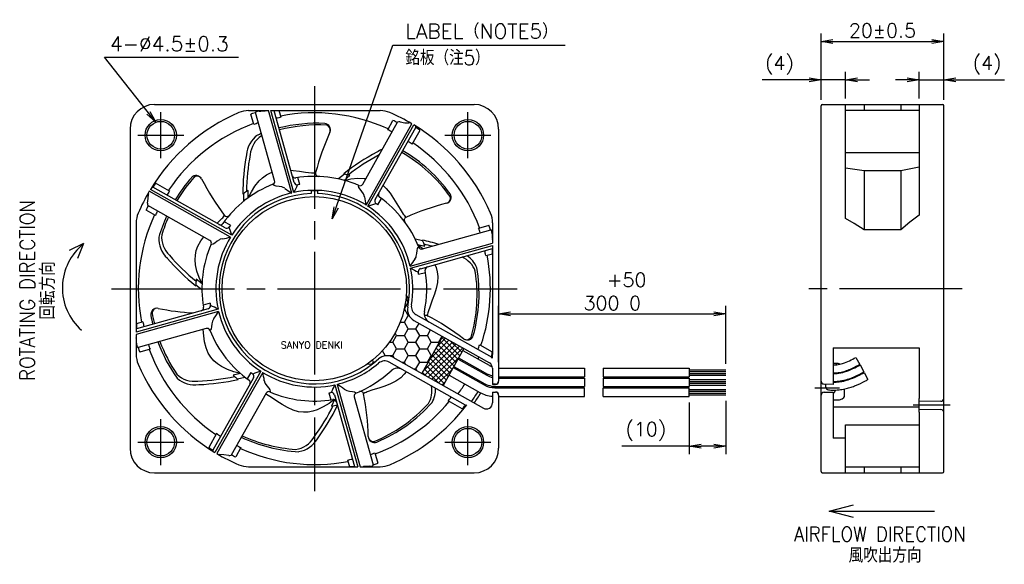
# Model space of a CAD drawing. Extents: x 179 to 469, y 175 to 263.
# Tile 1 of 2: x 179 to 340, y 175 to 263. Entities that reach past the tile are written whole.
import ezdxf
from ezdxf.enums import TextEntityAlignment as Align

# ---------------------------------------------------------------- set-up
doc = ezdxf.new("R2010")
doc.units = 0
doc.header["$MEASUREMENT"] = 0
doc.header["$PDSIZE"] = -0.5
doc.linetypes.add('CENTER', pattern=[27, 20, -2, 3, -2])
doc.linetypes.add('MS', pattern=[0])
doc.layers.get('0').update_dxf_attribs({"linetype": 'CONTINUOUS'})
doc.layers.get('DEFPOINTS').update_dxf_attribs({"linetype": 'CONTINUOUS'})
for name, color, linetype in [('1DIM', 8, 'CONTINUOUS'), ('1MISC', 8, 'CONTINUOUS'), ('1TEXT', 8, 'CONTINUOUS'), ('CENTER_L', 4, 'CENTER'), ('HATCH', 4, 'CONTINUOUS'), ('PV_PRIMARY', 2, 'MS'), ('SOLID_H', 3, 'CONTINUOUS'), ('SOLID_L', 4, 'CONTINUOUS'), ('SOLID_M', 2, 'CONTINUOUS')]:
    doc.layers.add(name, color=color, linetype=linetype)
doc.styles.get("Standard").update_dxf_attribs({"font": 'ROMANS.shx', "bigfont": 'BIGFONT.shx'})
doc.dimstyles.new('ARROW_ARROW', dxfattribs={"dimscale": 0, "dimtxt": 3.5, "dimasz": 3, "dimexe": 2, "dimexo": 1.5, "dimgap": 1, "dimtad": 1, "dimdec": 1, "dimdsep": 46, "dimtxsty": 'STANDARD', "dimblk1": 'OPEN', "dimblk2": 'OPEN', "dimsah": 1, "dimcen": 0, "dimclrd": 256, "dimclre": 256, "dimclrt": 256, "dimadec": 0, "dimazin": 0, "dimtfac": 1, "dimtdec": 1, "dimtmove": 0, "dimatfit": 3, "dimldrblk": 'OPEN', "dimfxl": 1, "dimtolj": 1, "dimarcsym": 0})

# ---------------------------------------------------------------- blocks, each defined once
blk = doc.blocks.new('_OPEN')
at = {"color": 0, "linetype": 'ByBlock'}
for p, q in [((-1, 0.167), (0, 0)), ((0, 0), (-1, -0.167)), ((0, 0), (-1, 0))]:
    blk.add_line(p, q, dxfattribs=at)
blk = doc.blocks.new('*D2')
at = {"layer": '1DIM', "lineweight": -2, "transparency": 16777216}
for p, q in [((307.91, 253.43), (300.26, 253.43)), ((309.86, 250.2), (309.86, 254.73)), ((313.86, 253.43), (309.86, 253.43)), ((313.86, 250.4), (313.86, 254.73)), ((315.81, 253.43), (317.76, 253.43))]:
    blk.add_line(p, q, dxfattribs=at)
at = {"layer": 'DEFPOINTS', "color": 0, "transparency": 16777216}
for p in [(309.86, 253.43), (309.86, 249.23), (313.86, 249.43)]:
    blk.add_point(p, dxfattribs=at)
at = {"layer": '1DIM', "lineweight": -2, "transparency": 16777216, "xscale": 1.95, "yscale": 1.95, "zscale": 1.95}
blk.add_blockref('_OPEN', (309.86, 253.43), dxfattribs=at)
at = {"layer": '1DIM', "lineweight": -2, "transparency": 16777216, "xscale": 1.95, "yscale": 1.95, "zscale": 1.95, "rotation": 180}
blk.add_blockref('_OPEN', (313.86, 253.43), dxfattribs=at)
at = {"layer": '1DIM', "transparency": 16777216, "insert": (303.08, 255.81), "char_height": 2.275, "attachment_point": 5}
blk.add_mtext('(4)', dxfattribs=at)
blk = doc.blocks.new('*D3')
at = {"layer": '1DIM', "lineweight": -2, "transparency": 16777216}
for p, q in [((323.91, 253.43), (321.96, 253.43)), ((325.86, 250.4), (325.86, 254.73)), ((325.86, 253.43), (329.86, 253.43)), ((329.86, 250.2), (329.86, 254.73)), ((331.81, 253.43), (339.7, 253.43))]:
    blk.add_line(p, q, dxfattribs=at)
at = {"layer": 'DEFPOINTS', "color": 0, "transparency": 16777216}
for p in [(329.86, 253.43), (325.86, 249.43), (329.86, 249.23)]:
    blk.add_point(p, dxfattribs=at)
at = {"layer": '1DIM', "lineweight": -2, "transparency": 16777216, "xscale": 1.95, "yscale": 1.95, "zscale": 1.95}
blk.add_blockref('_OPEN', (325.86, 253.43), dxfattribs=at)
at = {"layer": '1DIM', "lineweight": -2, "transparency": 16777216, "xscale": 1.95, "yscale": 1.95, "zscale": 1.95, "rotation": 180}
blk.add_blockref('_OPEN', (329.86, 253.43), dxfattribs=at)
at = {"layer": '1DIM', "transparency": 16777216, "insert": (336.88, 255.81), "char_height": 2.275, "attachment_point": 5}
blk.add_mtext('(4)', dxfattribs=at)
blk = doc.blocks.new('*D4')
at = {"layer": '1DIM', "lineweight": -2, "transparency": 16777216}
for p, q in [((309.86, 250.2), (309.86, 260.97)), ((311.81, 259.67), (327.91, 259.67)), ((329.86, 250.2), (329.86, 260.97))]:
    blk.add_line(p, q, dxfattribs=at)
at = {"layer": 'DEFPOINTS', "color": 0, "transparency": 16777216}
for p in [(329.86, 259.67), (309.86, 249.23), (329.86, 249.23)]:
    blk.add_point(p, dxfattribs=at)
at = {"layer": '1DIM', "lineweight": -2, "transparency": 16777216, "xscale": 1.95, "yscale": 1.95, "zscale": 1.95, "rotation": 180}
blk.add_blockref('_OPEN', (309.86, 259.67), dxfattribs=at)
at = {"layer": '1DIM', "lineweight": -2, "transparency": 16777216, "xscale": 1.95, "yscale": 1.95, "zscale": 1.95}
blk.add_blockref('_OPEN', (329.86, 259.67), dxfattribs=at)
at = {"layer": '1DIM', "transparency": 16777216, "insert": (319.86, 261.46), "char_height": 2.275, "attachment_point": 5}
blk.add_mtext('20±0.5', dxfattribs=at)
blk = doc.blocks.new('*D5')
at = {"layer": '1DIM', "lineweight": -2, "transparency": 16777216}
for p, q in [((288.39, 200.91), (288.39, 192.48)), ((294.39, 201.16), (294.39, 192.48)), ((288.39, 193.78), (277.44, 193.78)), ((292.44, 193.78), (290.34, 193.78))]:
    blk.add_line(p, q, dxfattribs=at)
at = {"layer": 'DEFPOINTS', "color": 0, "transparency": 16777216}
for p in [(294.39, 202.13), (288.39, 201.88), (288.39, 193.78)]:
    blk.add_point(p, dxfattribs=at)
at = {"layer": '1DIM', "lineweight": -2, "transparency": 16777216, "xscale": 1.95, "yscale": 1.95, "zscale": 1.95, "rotation": 180}
blk.add_blockref('_OPEN', (288.39, 193.78), dxfattribs=at)
at = {"layer": '1DIM', "lineweight": -2, "transparency": 16777216, "xscale": 1.95, "yscale": 1.95, "zscale": 1.95}
blk.add_blockref('_OPEN', (294.39, 193.78), dxfattribs=at)
at = {"layer": '1DIM', "transparency": 16777216, "insert": (281.34, 196.16), "char_height": 2.275, "attachment_point": 5}
blk.add_mtext('(10)', dxfattribs=at)
blk = doc.blocks.new('*D6')
at = {"layer": '1DIM', "lineweight": -2, "transparency": 16777216}
for p, q in [((257.39, 207.47), (257.39, 216.61)), ((294.39, 207.21), (294.39, 216.61)), ((259.34, 215.31), (292.44, 215.31))]:
    blk.add_line(p, q, dxfattribs=at)
at = {"layer": 'DEFPOINTS', "color": 0, "transparency": 16777216}
for p in [(294.39, 215.31), (257.39, 206.49), (294.39, 206.23)]:
    blk.add_point(p, dxfattribs=at)
at = {"layer": '1DIM', "lineweight": -2, "transparency": 16777216, "xscale": 1.95, "yscale": 1.95, "zscale": 1.95, "rotation": 180}
blk.add_blockref('_OPEN', (257.39, 215.31), dxfattribs=at)
at = {"layer": '1DIM', "lineweight": -2, "transparency": 16777216, "xscale": 1.95, "yscale": 1.95, "zscale": 1.95}
blk.add_blockref('_OPEN', (294.39, 215.31), dxfattribs=at)
at = {"layer": '1DIM', "transparency": 16777216, "insert": (275.89, 218.99), "char_height": 2.275, "attachment_point": 5}
blk.add_mtext('   +50\\P300 0', dxfattribs=at)

msp = doc.modelspace()

# ---------------------------------------------------------------- hatches: boundary and pattern name
at = {"layer": 'HATCH'}
h = msp.add_hatch(dxfattribs=at)
h.set_pattern_fill('HONEY', color=256, scale=10, style=0)
h.set_pattern_definition([(0, (943.9131, -183.3337), (1.875, 1.0825318), [1.25, -2.5]), (120, (943.9131, -183.3337), (-1.875, 1.0825318), [1.25, -2.5]), (60, (943.9131, -183.3337), (4e-16, 2.1650635), [-2.5, 1.25])])
h.paths.add_polyline_path([(243.58, 214.27, -0.324392), (242.6, 216.4, 0.012128), (242.72, 217.14, 0.223703), (242.36, 218.37, -0.111048), (240.46, 212.06), (246.56, 208.63), (248.25, 211.63)])
h.paths.add_polyline_path([(240.46, 212.06, -0.111048), (236.05, 207.18, 0.223703), (237.29, 207.5, 0.012128), (237.86, 207.99, -0.324219), (240.19, 208.26), (240.19, 208.26), (244.87, 205.62), (246.56, 208.63)])
h = msp.add_hatch(dxfattribs=at)
h.set_pattern_fill('ANSI37', color=256, scale=5)
h.set_pattern_definition([(45, (732.85494, -180.445), (-0.44194174, 0.44194174), []), (135, (732.85494, -180.445), (-0.44194174, -0.44194174), [])])
h.paths.add_polyline_path([(251.74, 209.67), (248.25, 211.63), (246.56, 208.63), (250.05, 206.66)])
h.paths.add_polyline_path([(250.05, 206.66), (246.56, 208.63), (244.87, 205.62), (248.35, 203.66)])

# ---------------------------------------------------------------- linework, layer by layer
at = {"color": 7, "linetype": 'Continuous', "lineweight": 25, "flags": 128}
for points in [[(220.86, 248.4), (220.84, 248.42), (220.83, 248.43)], [(256.37, 225.96), (256.39, 225.98), (256.39, 225.99)]]:
    msp.add_lwpolyline(points, dxfattribs=at)
at = {"color": 7, "linetype": 'Continuous', "lineweight": 25}
for centre, major_axis, start_param, end_param in [((220.34, 248.4), (0.519, 0), 0.01179, 0.055512), ((256.37, 226.48), (0, 0.519), 3.153383, 3.197105)]:
    msp.add_ellipse(centre, major_axis=major_axis, ratio=0.042131, start_param=start_param, end_param=end_param, dxfattribs=at)
at = {"layer": '1DIM'}
msp.add_line((193.24, 257.12), (215.02, 257.12), dxfattribs=at)
at = {"layer": 'CENTER_L'}
for p, q in [((227.39, 252.43), (227.39, 186.43)), ((202.39, 240.68), (202.39, 248.18)), ((252.39, 240.68), (252.39, 248.18)), ((198.64, 244.43), (206.14, 244.43)), ((248.64, 244.43), (256.14, 244.43)), ((194.39, 219.43), (260.39, 219.43)), ((332.86, 219.43), (306.86, 219.43)), ((312.86, 203.23), (308.86, 203.23)), ((330.86, 200.43), (324.86, 200.43)), ((202.39, 190.68), (202.39, 198.18)), ((252.39, 190.68), (252.39, 198.18)), ((198.64, 194.43), (206.14, 194.43)), ((248.64, 194.43), (256.14, 194.43))]:
    msp.add_line(p, q, dxfattribs=at)
at = {"layer": 'HATCH'}
for p, q in [((248.25, 211.63), (244.87, 205.62)), ((251.74, 209.67), (248.35, 203.66))]:
    msp.add_line(p, q, dxfattribs=at)
at = {"layer": 'PV_PRIMARY'}
for p, q in [((315.54, 208.24), (316.16, 207.09)), ((316.21, 207.01), (316.82, 205.86)), ((257.63, 206.48), (271.39, 206.48)), ((271.39, 206.48), (271.39, 205.08)), ((274.39, 206.48), (274.39, 205.08)), ((274.39, 206.48), (288.39, 206.48)), ((288.39, 206.48), (288.39, 205.08)), ((316.87, 205.77), (317.49, 204.63)), ((257.39, 204.88), (271.39, 204.88)), ((257.63, 205.08), (271.39, 205.08)), ((271.39, 204.88), (271.39, 203.48)), ((274.39, 205.08), (288.39, 205.08)), ((274.39, 204.88), (274.39, 203.48)), ((274.39, 204.88), (288.39, 204.88)), ((288.39, 204.88), (288.39, 203.48)), ((256.79, 203.28), (271.39, 203.28)), ((257.21, 203.48), (271.39, 203.48)), ((271.39, 201.88), (271.39, 203.28)), ((274.39, 203.48), (288.39, 203.48)), ((274.39, 201.88), (274.39, 203.28)), ((274.39, 203.28), (288.39, 203.28)), ((288.39, 201.88), (288.39, 203.28)), ((257.39, 201.88), (271.39, 201.88)), ((274.39, 201.88), (288.39, 201.88))]:
    msp.add_line(p, q, dxfattribs=at)
msp.add_arc((311.24, 203.58), 0.65, 152.1204, 268.348, dxfattribs=at)
for points, knots in [([(311.86, 207.02), (312.05, 207.02), (312.56, 207.03), (313.85, 207.33), (314.84, 207.86), (315.54, 208.24)], [0.541576, 0.541576, 0.541576, 0.541576, 1.112116, 2.093514, 4.469649, 4.469649, 4.469649, 4.469649]), ([(311.86, 205.72), (311.87, 205.72), (311.88, 205.72), (312.06, 205.72), (312.24, 205.72), (312.59, 205.75), (312.75, 205.77), (313.06, 205.82), (313.21, 205.85), (313.65, 205.96), (313.94, 206.05), (314.82, 206.39), (315.37, 206.67), (315.97, 206.99), (316.07, 207.04), (316.16, 207.09)], [0.53831, 0.53831, 0.53831, 0.53831, 0.57138, 0.57138, 1.009672, 1.009672, 1.37678, 1.37678, 1.743888, 1.743888, 2.478104, 2.478104, 4.15196, 4.15196, 4.469638, 4.469638, 4.469638, 4.469638]), ([(311.86, 205.62), (311.87, 205.62), (311.88, 205.62), (312.07, 205.62), (312.27, 205.62), (312.68, 205.66), (312.89, 205.69), (313.3, 205.77), (313.49, 205.82), (314.18, 206.02), (314.64, 206.21), (315.47, 206.61), (315.85, 206.81), (316.21, 207.01)], [0.538084, 0.538084, 0.538084, 0.538084, 0.568781, 0.568781, 1.036696, 1.036696, 1.515516, 1.515516, 1.994335, 1.994335, 3.25002, 3.25002, 4.469638, 4.469638, 4.469638, 4.469638]), ([(311.86, 204.32), (312.02, 204.32), (312.19, 204.32), (312.58, 204.34), (312.8, 204.37), (313.22, 204.43), (313.42, 204.47), (313.81, 204.56), (314, 204.61), (314.57, 204.79), (314.93, 204.93), (315.86, 205.34), (316.37, 205.62), (316.82, 205.86)], [0.53548, 0.53548, 0.53548, 0.53548, 0.903716, 0.903716, 1.299232, 1.299232, 1.694747, 1.694747, 2.090263, 2.090263, 2.938048, 2.938048, 4.469638, 4.469638, 4.469638, 4.469638]), ([(311.86, 204.22), (312.06, 204.22), (312.28, 204.22), (312.71, 204.26), (312.92, 204.28), (313.31, 204.34), (313.51, 204.38), (314.09, 204.53), (314.46, 204.65), (315.15, 204.91), (315.47, 205.06), (316.18, 205.4), (316.54, 205.6), (316.87, 205.77)], [0.535295, 0.535295, 0.535295, 0.535295, 0.987533, 0.987533, 1.357369, 1.357369, 1.727205, 1.727205, 2.538206, 2.538206, 3.349208, 3.349208, 4.469638, 4.469638, 4.469638, 4.469638]), ([(311.22, 202.93), (311.35, 202.92), (311.51, 202.92), (311.86, 202.91), (312.06, 202.91), (312.52, 202.93), (312.78, 202.95), (313.19, 203.01), (313.35, 203.03), (313.65, 203.09), (313.8, 203.12), (314.23, 203.22), (314.5, 203.3), (315.02, 203.47), (315.26, 203.56), (316.06, 203.88), (316.55, 204.13), (317.16, 204.45), (317.33, 204.54), (317.49, 204.63)], [0.023669, 0.023669, 0.023669, 0.023669, 0.41036, 0.41036, 0.805987, 0.805987, 1.201615, 1.201615, 1.44974, 1.44974, 1.697866, 1.697866, 2.194118, 2.194118, 2.69037, 2.69037, 3.92632, 3.92632, 4.469638, 4.469638, 4.469638, 4.469638])]:
    msp.add_open_spline(points, degree=3, knots=knots, dxfattribs=at)
at = {"layer": 'SOLID_H'}
for q in [(187.48, 225.64), (188.82, 224.35)]:
    msp.add_line((189.84, 226.77), q, dxfattribs=at)
msp.add_arc((195.58, 219.57), 9.2, 128.5823, 228.5823, dxfattribs=at)
at = {"layer": 'SOLID_L', "ltscale": 0.78719}
for p, q in [((288.39, 206.23), (294.39, 206.23)), ((288.39, 205.93), (294.39, 205.93)), ((288.39, 205.63), (294.39, 205.63)), ((288.39, 205.33), (294.39, 205.33)), ((288.39, 204.63), (294.39, 204.63)), ((288.39, 204.33), (294.39, 204.33)), ((288.39, 204.03), (294.39, 204.03)), ((288.39, 203.73), (294.39, 203.73)), ((288.39, 203.03), (294.39, 203.03)), ((288.39, 202.73), (294.39, 202.73)), ((288.39, 202.43), (294.39, 202.43)), ((288.39, 202.13), (294.39, 202.13))]:
    msp.add_line(p, q, dxfattribs=at)
at = {"layer": 'SOLID_M'}
for p, q in [((201.39, 249.43), (253.39, 249.43)), ((216.68, 248.43), (219.95, 248.43)), ((223.7, 235.01), (219.95, 248.43)), ((224.06, 235.09), (220.33, 248.43)), ((220.33, 248.43), (238.11, 248.43)), ((309.86, 189.63), (309.86, 249.23)), ((310.06, 249.43), (329.66, 249.43)), ((313.86, 245.43), (313.86, 249.43)), ((325.86, 248.43), (313.86, 248.43)), ((316.86, 249.43), (316.86, 248.43)), ((322.86, 249.43), (322.86, 248.43)), ((325.86, 249.43), (325.86, 245.43)), ((329.86, 189.63), (329.86, 249.23)), ((217.54, 246.17), (217.07, 247.85)), ((217.83, 248.09), (217.3, 247.94)), ((220.92, 237.03), (217.82, 248.13)), ((218.42, 248.35), (218.1, 248.31)), ((224.13, 236.7), (220.86, 248.4)), ((221.69, 248.4), (220.86, 248.4)), ((221.99, 247.34), (221.69, 248.4)), ((239.33, 245.31), (240.19, 246.83)), ((197.39, 245.43), (197.39, 193.43)), ((235.26, 236.45), (240.94, 246.53)), ((235.8, 233.06), (243.26, 246.29)), ((236.11, 232.86), (243.57, 246.1)), ((237.3, 233.95), (243.92, 245.7)), ((242.83, 246.44), (242.78, 246.44)), ((243.31, 242.99), (244.59, 245.27)), ((257.39, 245.43), (257.39, 204.35)), ((313.86, 230.84), (313.86, 245.43)), ((325.86, 245.43), (325.86, 231.4)), ((313.86, 241.6), (325.86, 241.6)), ((313.86, 239.12), (316.86, 238.69)), ((322.86, 238.69), (325.86, 239.26)), ((225.04, 236.4), (224.72, 237.53)), ((232.28, 238.1), (231.32, 237.3)), ((232.24, 237.07), (233.19, 237.84)), ((233.19, 237.84), (232.89, 237.93)), ((316.86, 238.69), (316.86, 229.03)), ((316.86, 238.69), (322.86, 238.69)), ((322.86, 238.69), (322.86, 229.03)), ((213.96, 228.14), (200.71, 235.6)), ((212.87, 229.33), (201.12, 235.95)), ((203.83, 235.34), (201.55, 236.62)), ((220.63, 236.38), (220.63, 236.41)), ((220.68, 236.32), (220.63, 236.38)), ((234.59, 236.11), (234.61, 236.2)), ((234.61, 236.2), (234.62, 236.22)), ((200.37, 234.86), (200.38, 234.82)), ((213.76, 227.83), (200.53, 235.29)), ((215.84, 234.89), (215.86, 233.64)), ((216.61, 235.43), (216.36, 235.26)), ((216.62, 234.22), (216.61, 235.43)), ((226.89, 235.43), (226.89, 234.92)), ((226.89, 235.43), (227.89, 235.43)), ((227.89, 235.43), (227.89, 234.92)), ((237.73, 233.09), (238.31, 234.11)), ((210.37, 227.29), (200.29, 232.97)), ((201.51, 231.37), (199.99, 232.22)), ((198.39, 230.14), (198.39, 212.36)), ((213.73, 229.76), (212.7, 230.34)), ((254.14, 229.28), (255.82, 229.75)), ((256.06, 228.99), (255.9, 229.52)), ((256.39, 230.14), (256.39, 226.87)), ((244.99, 225.9), (256.1, 229)), ((256.32, 228.39), (256.28, 228.72)), ((322.86, 229.03), (316.86, 229.03)), ((210.62, 226.64), (210.6, 226.65)), ((210.7, 226.63), (210.62, 226.64)), ((242.98, 223.12), (256.39, 226.87)), ((243.06, 222.76), (256.39, 226.49)), ((245.04, 227.25), (243.81, 227.5)), ((244.21, 226.64), (245.4, 226.37)), ((244.29, 226.13), (244.35, 226.18)), ((244.35, 226.18), (244.38, 226.19)), ((245.4, 226.37), (245.28, 226.66)), ((256.39, 226.49), (256.39, 208.71)), ((244.67, 222.69), (256.37, 225.96)), ((255.31, 224.83), (256.37, 225.13)), ((256.37, 225.13), (256.37, 225.96)), ((244.36, 221.78), (245.5, 222.09)), ((208.1, 220.03), (209.09, 219.27)), ((208.16, 220.98), (208.13, 220.67)), ((209.11, 220.22), (208.16, 220.98)), ((210.42, 217.07), (209.29, 216.76)), ((211.73, 216.09), (198.39, 212.36)), ((211.81, 215.73), (198.39, 211.98)), ((210.12, 216.16), (198.42, 212.89)), ((243.93, 215.22), (256.26, 208.27)), ((199.48, 214.02), (198.42, 213.72)), ((198.42, 213.72), (198.42, 212.89)), ((243.58, 214.27), (255.88, 207.34)), ((198.39, 211.98), (198.39, 208.71)), ((209.79, 212.95), (198.69, 209.85)), ((210.43, 212.67), (210.41, 212.66)), ((210.5, 212.72), (210.43, 212.67)), ((198.47, 210.46), (198.51, 210.13)), ((254.32, 210.28), (256.36, 209.13)), ((198.72, 209.86), (198.88, 209.33)), ((200.65, 209.57), (198.97, 209.1)), ((251.57, 209.37), (255.86, 206.95)), ((256.26, 208.27), (256.36, 209.13)), ((311.86, 209.82), (325.86, 209.82)), ((311.86, 209.82), (311.86, 204.35)), ((325.86, 209.82), (325.86, 201.55)), ((251.97, 200.47), (239.56, 207.46)), ((240.19, 208.26), (254.9, 199.97)), ((250.1, 206.75), (254.76, 204.13)), ((250.78, 207.97), (255.44, 205.35)), ((250.88, 208.15), (255.18, 205.73)), ((311.86, 207.28), (312.3, 207.28)), ((312.36, 207.04), (312.36, 207.28)), ((218.68, 205.99), (211.22, 192.75)), ((218.99, 205.79), (211.53, 192.56)), ((215.37, 205.63), (214.19, 205.35)), ((214.19, 205.35), (214.41, 205.14)), ((217.06, 205.76), (216.48, 204.74)), ((249.31, 205.36), (254.34, 202.53)), ((250, 206.58), (255.03, 203.75)), ((256.39, 206.46), (256.39, 203.85)), ((312.36, 205.63), (312.36, 205.73)), ((313.71, 205.88), (313.71, 205.99)), ((217.49, 204.9), (210.87, 193.15)), ((214.89, 204.72), (216.1, 205.02)), ((230.73, 203.76), (234.46, 190.43)), ((231.09, 203.84), (234.83, 190.43)), ((256.89, 203.89), (256.39, 203.89)), ((256.39, 203.85), (256.89, 203.85)), ((309.86, 204.39), (309.86, 204.4)), ((311.86, 203.85), (310.34, 203.89)), ((311.86, 204.35), (311.86, 203.85)), ((312.36, 204.23), (312.36, 204.33)), ((313.71, 204.43), (313.71, 204.54)), ((219.53, 202.4), (213.85, 192.32)), ((220.18, 202.65), (220.17, 202.63)), ((220.19, 202.74), (220.18, 202.65)), ((229.75, 202.45), (230.06, 201.32)), ((230.66, 202.15), (233.93, 190.45)), ((234.1, 202.53), (234.15, 202.47)), ((234.15, 202.47), (234.16, 202.44)), ((256.39, 203.42), (256.39, 203.31)), ((256.39, 202.6), (256.39, 200.84)), ((256.39, 202.6), (256.89, 202.6)), ((256.39, 202.56), (256.89, 202.56)), ((257.39, 203.48), (257.39, 203.28)), ((257.39, 202.06), (257.39, 193.43)), ((309.86, 202.05), (309.86, 202.06)), ((310.34, 202.56), (311.86, 202.6)), ((311.86, 202.6), (311.86, 202.1)), ((311.86, 202.1), (311.86, 195.08)), ((313.71, 202.03), (313.71, 203.1)), ((230.65, 201.36), (230.16, 200.32)), ((230.16, 200.32), (230.47, 200.37)), ((231.09, 200.48), (231.11, 200.53)), ((233.87, 201.82), (236.97, 190.72)), ((251.47, 199.84), (249.16, 201.14)), ((251.97, 200.47), (252.03, 200.47)), ((256.37, 201.68), (256.39, 201.68)), ((311.86, 201.33), (312.3, 201.33)), ((325.86, 201.05), (325.86, 201.55)), ((329.36, 201.09), (325.86, 201.05)), ((325.86, 199.3), (325.86, 201.05)), ((329.86, 201.6), (329.86, 201.59)), ((311.86, 200.16), (325.86, 200.16)), ((325.86, 199.8), (329.36, 199.76)), ((325.86, 199.3), (325.86, 193.43)), ((313.86, 197.25), (325.86, 197.25)), ((313.86, 195.08), (313.86, 197.25)), ((211.48, 195.86), (210.2, 193.58)), ((313.86, 195.08), (311.86, 195.08)), ((313.86, 193.43), (313.86, 195.08)), ((211.96, 192.41), (212, 192.41)), ((215.45, 193.54), (214.6, 192.02)), ((237.25, 192.68), (237.72, 191)), ((313.86, 189.43), (313.86, 193.43)), ((325.86, 193.43), (325.86, 189.43)), ((232.8, 191.51), (233.1, 190.45)), ((236.96, 190.76), (237.48, 190.91)), ((201.39, 189.43), (253.39, 189.43)), ((216.68, 190.43), (234.46, 190.43)), ((233.1, 190.45), (233.93, 190.45)), ((234.83, 190.43), (238.11, 190.43)), ((236.36, 190.5), (236.69, 190.54)), ((310.06, 189.43), (329.66, 189.43)), ((313.86, 190.43), (325.86, 190.43)), ((316.86, 190.43), (316.86, 189.43)), ((322.86, 190.43), (322.86, 189.43))]:
    msp.add_line(p, q, dxfattribs=at)
at = {"layer": 'SOLID_M', "flags": 128}
for points in [[(219.43, 248.43), (219.41, 248.41), (219.38, 248.4)], [(218.1, 248.31), (217.92, 248.25), (217.82, 248.18), (217.82, 248.13)], [(241.34, 246.58), (242.11, 246.47), (242.78, 246.44)], [(243.92, 245.76), (243.92, 245.74), (243.92, 245.7)], [(216.62, 234.22), (217.14, 235.23), (217.73, 236.15), (218.4, 236.98), (218.97, 237.51), (219.59, 237.96), (220.27, 238.32), (220.53, 238.42)], [(223.56, 238.72), (223.93, 238.69), (224.95, 238.56), (225.96, 238.42), (226.94, 238.31), (227.14, 238.3), (227.34, 238.29), (227.54, 238.3), (227.6, 238.34), (227.6, 238.34)], [(232.49, 238.04), (232.36, 238.08), (232.17, 238.12)], [(232.24, 237.07), (233.35, 237.3), (234.45, 237.41), (235.51, 237.4), (235.78, 237.36)], [(201.06, 235.95), (201.08, 235.96), (201.12, 235.95)], [(220.63, 236.41), (220.65, 236.44), (220.67, 236.45)], [(221.18, 236.15), (220.85, 236.21), (220.68, 236.32)], [(222.12, 236), (221.68, 236.1), (221.18, 236.15)], [(222.57, 235.78), (222.23, 235.97), (222.12, 236)], [(234.83, 235.64), (234.64, 235.92), (234.59, 236.11)], [(234.62, 236.22), (234.66, 236.22), (234.67, 236.22)], [(235.38, 234.87), (235.14, 235.25), (234.83, 235.64)], [(238.57, 236.21), (239.1, 235.73), (239.73, 234.98), (240.3, 234.14), (240.83, 233.26), (241.35, 232.39), (241.87, 231.56), (241.99, 231.39), (242.11, 231.23), (242.24, 231.08), (242.31, 231.06), (242.31, 231.06)], [(200.23, 233.37), (200.35, 234.14), (200.38, 234.82)], [(216.02, 235.02), (215.91, 234.93), (215.75, 234.82)], [(235.54, 234.4), (235.44, 234.78), (235.38, 234.87)], [(211.56, 230.07), (211.65, 230.15), (212.34, 230.84), (212.48, 230.99), (212.61, 231.14), (212.72, 231.31), (212.74, 231.38), (212.73, 231.38)], [(316.86, 229.03), (315.24, 230.04), (313.86, 230.84)], [(325.86, 231.4), (324.33, 230.25), (322.86, 229.03)], [(209.11, 220.22), (208.64, 221.26), (208.29, 222.3), (208.06, 223.34), (208, 224.12), (208.04, 224.89), (208.18, 225.64), (208.43, 226.38), (208.89, 227.21), (209.38, 227.85)], [(256.28, 228.72), (256.22, 228.9), (256.15, 228.99), (256.1, 229)], [(210.6, 226.65), (210.6, 226.69), (210.6, 226.71)], [(211.18, 226.86), (210.9, 226.67), (210.7, 226.63)], [(211.94, 227.41), (211.56, 227.17), (211.18, 226.86)], [(212.42, 227.57), (212.04, 227.47), (211.94, 227.41)], [(244.12, 225.64), (244.18, 225.97), (244.29, 226.13)], [(244.21, 226.64), (245.08, 225.91)], [(244.38, 226.19), (244.41, 226.16), (244.42, 226.15)], [(245.13, 227.04), (245.07, 227.17), (244.99, 227.35)], [(256.39, 227.39), (256.38, 227.41), (256.37, 227.43)], [(243.74, 224.25), (243.94, 224.59), (243.97, 224.7)], [(243.97, 224.7), (244.06, 225.14), (244.12, 225.64)], [(247.01, 223.35), (247.2, 222.9), (247.4, 222.16), (247.49, 221.39), (247.44, 220.44), (247.24, 219.47), (246.94, 218.51), (246.59, 217.55), (246.23, 216.6), (245.91, 215.67), (245.85, 215.47), (245.8, 215.28), (245.77, 215.09), (245.78, 215.02), (245.79, 215.01)], [(208.11, 220.25), (208.11, 220.11), (208.1, 219.92)], [(210.67, 213.21), (210.61, 212.88), (210.5, 212.72)], [(210.82, 214.15), (210.72, 213.71), (210.67, 213.21)], [(211.04, 214.6), (210.85, 214.26), (210.82, 214.15)], [(198.41, 212.89), (198.4, 212.87), (198.39, 212.86)], [(215.37, 205.63), (214.27, 205.91), (213.23, 206.28), (212.28, 206.76), (211.63, 207.19), (211.05, 207.7), (210.55, 208.27), (210.13, 208.94), (209.77, 209.82), (209.53, 210.77), (209.38, 211.77), (209.28, 212.79), (209.28, 212.81)], [(210.41, 212.66), (210.38, 212.69), (210.37, 212.7)], [(198.39, 211.46), (198.41, 211.44), (198.41, 211.42)], [(198.51, 210.13), (198.57, 209.95), (198.64, 209.86), (198.69, 209.85)], [(256.27, 208.26), (256.27, 208.26), (256.26, 208.27)], [(242.32, 205.91), (242.01, 205.49), (241.46, 204.93), (240.68, 204.38), (239.81, 203.94), (238.87, 203.57), (237.9, 203.24), (236.93, 202.93), (236, 202.61), (235.81, 202.53), (235.63, 202.45), (235.46, 202.35), (235.41, 202.3), (235.41, 202.29)], [(214.72, 204.87), (214.83, 204.77), (214.98, 204.65)], [(219.25, 204.45), (219.35, 204.07), (219.41, 203.98)], [(219.41, 203.98), (219.65, 203.6), (219.96, 203.21)], [(230.61, 201.37), (229.78, 200.74), (228.84, 200.16), (227.87, 199.71), (227.13, 199.47), (226.38, 199.34), (225.61, 199.31), (224.83, 199.39), (223.92, 199.65), (223.02, 200.06), (222.15, 200.57), (221.29, 201.13), (220.44, 201.69), (219.61, 202.21), (219.47, 202.29)], [(219.96, 203.21), (220.15, 202.93), (220.19, 202.74)], [(220.17, 202.63), (220.13, 202.63), (220.11, 202.63)], [(232.22, 203.08), (232.56, 202.88), (232.67, 202.85)], [(232.67, 202.85), (233.11, 202.75), (233.61, 202.7)], [(233.61, 202.7), (233.94, 202.64), (234.1, 202.53)], [(234.16, 202.44), (234.13, 202.41), (234.12, 202.4)], [(312.3, 201.33), (312.87, 201.35), (313.32, 201.5), (313.57, 201.69), (313.68, 201.88), (313.7, 201.95), (313.71, 202.03)], [(230.88, 200.44), (231.02, 200.47), (231.13, 200.49)], [(210.87, 193.09), (210.86, 193.11), (210.87, 193.15)], [(213.45, 192.27), (212.67, 192.38), (212, 192.41)], [(236.69, 190.54), (236.87, 190.6), (236.96, 190.67), (236.97, 190.72)], [(233.93, 190.45), (233.95, 190.43), (233.96, 190.43)], [(235.35, 190.43), (235.38, 190.44), (235.4, 190.45)]]:
    msp.add_lwpolyline(points, dxfattribs=at)
at = {"layer": 'SOLID_M'}
for centre, radius in [((202.39, 244.43), 2.55), ((252.39, 244.43), 2.55), ((202.39, 244.43), 2.25), ((252.39, 244.43), 2.25), ((227.39, 219.43), 15), ((202.39, 194.43), 2.55), ((202.39, 194.43), 2.25), ((252.39, 194.43), 2.55), ((252.39, 194.43), 2.25)]:
    msp.add_circle(centre, radius, dxfattribs=at)
for centre, radius, start, end in [((201.39, 245.43), 4, 90, 180), ((216.68, 244.43), 4, 90, 113.2026), ((238.11, 244.43), 4, 66.7974, 90), ((253.39, 245.43), 4, 0, 90), ((310.06, 249.23), 0.2, 90, 180), ((329.66, 249.23), 0.2, 0, 90), ((227.39, 219.43), 31.2, 113.2026, 148.7693), ((227.39, 219.43), 30.24, 109.49, 109.9675), ((227.39, 219.43), 28.43, 100.9659, 102.5817), ((227.39, 219.43), 28.65, 65.2106, 101.0014), ((227.39, 219.43), 31.2, 59.4383, 66.7974), ((227.39, 219.43), 30.24, 63.4489, 64.9675), ((227.39, 219.43), 28.65, 110.2106, 146.0014), ((227.39, 219.43), 28.5, 108.6225, 110.2342), ((227.76, 221.6), 24.77, 86.9549, 104.2962), ((228.01, 221.16), 24.94, 86.8008, 104.6056), ((229.02, 245.34), 1, 335.6367, 86.9549), ((229.16, 245.26), 0.842, 348.1722, 73.0325), ((227.39, 219.43), 28.5, 63.6225, 65.2342), ((241.2, 246.16), 0.45, 71.8682, 125.0962), ((266.89, 159.28), 90.42, 105.356, 105.4284), ((227.39, 219.43), 31.2, 23.2026, 58.7693), ((158.59, 224.09), 88.04, 14.2488, 14.3534), ((227.39, 219.43), 31.04, 56.3567, 57.8362), ((220.57, 240.96), 4.23, 124.6611, 176.2912), ((221.02, 240.92), 4.08, 123.2271, 175.0422), ((227.76, 221.6), 24.77, 111.2442, 112.7786), ((228.01, 221.16), 24.94, 111.5069, 111.7158), ((267.19, 228.05), 40.9, 155.6367, 165.4383), ((239.98, 238.18), 4.23, 110.8446, 124.8626), ((227.39, 219.43), 28.43, 55.9659, 57.5817), ((227.39, 219.43), 28.65, 20.2106, 56.0014), ((250.31, 234.85), 34.56, 169.3637, 180.0561), ((249.81, 234.95), 33.46, 169.107, 179.4742), ((253.75, 211.12), 34.56, 117.9352, 128.6275), ((253.51, 211.58), 33.46, 117.6784, 128.0456), ((229.14, 220.02), 24.94, 35.3722, 59.9765), ((229.32, 220.5), 24.77, 35.5263, 59.8003), ((225.92, 221.06), 24.77, 138.3834, 148.7648), ((226.43, 220.99), 24.94, 138.2294, 149.2038), ((208.15, 236.85), 1, 27.0652, 138.3834), ((208.3, 236.91), 0.842, 39.6009, 124.4609), ((245.46, 255.92), 40.9, 207.0652, 216.8669), ((224.29, 237.97), 0.5, 195.606, 279.4991), ((227.39, 219.43), 18.3, 66.7128, 99.4991), ((228.08, 238.21), 0.5, 165.4383, 267.8941), ((227.4, 219.44), 19.29, 73.4549, 74.68), ((222.73, 150.62), 88.04, 104.2488, 104.3534), ((227.39, 219.43), 31.04, 146.3567, 147.8362), ((227.39, 219.43), 18.3, 111.7128, 144.4991), ((220.44, 236.89), 0.5, 291.7128, 15.606), ((229.94, 245.48), 12.19, 232.7713, 239.2135), ((217.52, 238.93), 7.58, 329.5638, 339.9997), ((224.61, 236.84), 0.5, 195.606, 279.0934), ((227.39, 219.43), 17.13, 97.8912, 99.0934), ((234.83, 236.69), 0.5, 246.7128, 330.606), ((227.39, 219.43), 31.2, 149.4383, 156.7974), ((287.54, 258.92), 90.42, 195.356, 195.4284), ((227.39, 219.43), 28.43, 145.9659, 147.5817), ((227.39, 219.43), 15.5, 91.8486, 312.4606), ((227.39, 219.43), 16.02, 103.3308, 147.0261), ((227.41, 219.4), 19.33, 124.8848, 126.1073), ((227.39, 219.43), 16.02, 58.3308, 102.0261), ((227.39, 219.43), 15.5, 348.7513, 88.1514), ((247.61, 236.05), 12.18, 187.7684, 194.2164), ((238.31, 234.73), 0.5, 150.606, 234.4991), ((227.39, 219.43), 18.3, 21.7128, 54.4991), ((248.67, 234.31), 1, 284.2081, 35.5263), ((248.69, 234.15), 0.842, 296.7436, 21.6038), ((227.39, 219.43), 30.24, 153.4489, 154.9675), ((200.66, 233.23), 0.45, 161.8682, 215.0962), ((234.2, 240.2), 7.58, 284.5642, 294.9994), ((227.39, 219.43), 16.02, 13.3308, 57.0261), ((237.73, 233.71), 0.5, 150.606, 234.0934), ((227.39, 219.43), 17.13, 52.8912, 54.0934), ((258.95, 193.69), 40.9, 104.2081, 114.0098), ((202.39, 230.14), 4, 156.7974, 180), ((227.39, 219.43), 28.65, 155.2106, 191.0014), ((227.39, 219.43), 28.5, 153.6225, 155.2342), ((225.92, 221.06), 24.77, 155.7106, 164.2071), ((226.43, 220.99), 24.94, 156.1033, 163.1444), ((213.14, 231.68), 0.5, 216.8669, 319.3227), ((242.51, 230.6), 0.5, 114.0098, 216.4655), ((252.39, 230.14), 4, 0, 23.2026), ((212.09, 230.34), 0.5, 240.606, 324.4991), ((213.11, 229.77), 0.5, 240.606, 324.0934), ((206.62, 226.23), 7.58, 14.5642, 24.9994), ((227.39, 219.43), 17.13, 142.8912, 144.0934), ((227.39, 219.43), 28.5, 18.6225, 20.2342), ((227.39, 219.43), 30.24, 19.49, 19.9675), ((206.31, 227.52), 4.23, 176.0897, 227.7198), ((206.61, 227.84), 4.08, 174.6557, 226.4708), ((227.39, 219.43), 16.02, 148.3308, 192.0261), ((210.77, 239.64), 12.18, 277.7684, 284.2164), ((227.39, 219.43), 18.3, 156.7128, 189.4991), ((210.13, 226.86), 0.5, 336.7128, 60.606), ((244.86, 226.38), 0.5, 201.7128, 285.606), ((237.33, 193.65), 34.56, 72.6578, 77.1989), ((227.38, 219.42), 19.32, 22.027, 23.2504), ((237.54, 194.11), 33.46, 74.3701, 76.6171), ((229.62, 246.96), 34.56, 220.7923, 231.4846), ((229.23, 246.63), 33.46, 220.5355, 230.9028), ((249.77, 220.86), 4.08, 20.37, 65.9905), ((249.9, 221.28), 4.23, 21.8039, 56.3805), ((227.39, 219.43), 28.65, 341.2259, 11.0014), ((227.39, 219.43), 28.43, 10.9659, 12.5817), ((253.45, 216.88), 12.19, 142.7713, 149.2135), ((245.94, 222.53), 0.5, 105.606, 189.4991), ((229.43, 218.59), 24.77, 344.0977, 9.9214), ((227.39, 219.43), 16.02, 350.4649, 12.0261), ((246.9, 229.3), 7.58, 239.5638, 249.9997), ((244.81, 222.21), 0.5, 105.606, 189.0934), ((227.39, 219.43), 17.13, 7.8912, 9.0934), ((227.39, 219.43), 18.3, 348.0939, 9.4991), ((228.94, 218.43), 24.94, 343.9436, 8.8587), ((227.4, 219.42), 19.31, 176.3127, 177.5365), ((241.24, 217.36), 1.5, 351.5308, 41.9694), ((208.85, 216.32), 0.5, 285.606, 9.4991), ((209.98, 216.64), 0.5, 285.606, 9.0934), ((227.39, 219.43), 17.13, 187.8912, 189.0934), ((207.89, 209.55), 7.58, 59.5638, 69.9997), ((244.56, 216.01), 2, 168.7513, 240.606), ((244.67, 216.52), 1.5, 170.4649, 240.606), ((201.77, 215.24), 1, 78.4939, 189.812), ((225.19, 219.29), 24.77, 189.812, 193.2128), ((201.81, 215.4), 0.842, 91.0294, 175.8896), ((225.57, 219.65), 24.94, 189.6579, 193.7763), ((210.13, 256.3), 40.9, 258.4939, 266.5608), ((201.34, 221.97), 12.19, 322.7713, 329.2135), ((227.39, 219.43), 16.02, 193.3308, 237.0261), ((246.77, 215.34), 1.5, 168.0939, 240.606), ((245.56, 214.57), 0.5, 62.5812, 120.0395), ((226.95, 178.71), 40.9, 52.7796, 62.5812), ((227.39, 219.43), 28.43, 190.9659, 192.5817), ((209.93, 212.47), 0.5, 21.7128, 105.606), ((227.39, 219.43), 18.3, 201.7128, 234.4991), ((252.3, 212.07), 1, 232.7796, 344.0977), ((227.39, 219.43), 28.5, 198.6225, 200.2342), ((225.19, 219.29), 24.77, 200.157, 215.6357), ((225.57, 219.65), 24.94, 200.6741, 214.573), ((252.19, 211.95), 0.842, 245.3147, 330.1755), ((227.39, 219.43), 28.43, 339.6108, 341.2471), ((202.39, 208.71), 4, 180, 203.2026), ((227.39, 219.43), 30.24, 199.49, 199.9675), ((227.39, 219.43), 28.65, 200.2106, 236.0014), ((239.21, 206.51), 2, 60.606, 132.4606), ((252.39, 208.71), 4, 351.1022, 0), ((227.39, 219.43), 31.2, 203.2026, 238.7693), ((227.39, 219.43), 16.02, 283.3308, 310.7471), ((236.33, 208.65), 1.5, 259.2426, 309.6812), ((238.83, 206.16), 1.5, 60.606, 130.7471), ((227.39, 219.43), 29, 336.7469, 337.4384), ((257.63, 210.08), 3.6, 240.606, 249.346), ((255.39, 206.46), 1, 0, 60.606), ((227.39, 219.43), 31.5, 336.3016, 336.564), ((242.48, 201.87), 15.19, 24.1671, 24.8587), ((312.36, 205.81), 1.46, 64.7838, 92.3635), ((207.86, 208.43), 4.08, 226.0843, 277.8993), ((207.27, 237.83), 33.46, 271.9641, 282.3313), ((227.39, 219.43), 19.3, 227.741, 228.9653), ((227.39, 219.43), 17.13, 232.8912, 234.0934), ((217.05, 205.14), 0.5, 330.606, 54.0934), ((220.58, 198.65), 7.58, 104.5642, 114.9994), ((207.18, 202.8), 12.18, 7.7684, 14.2164), ((227.39, 219.43), 16.02, 238.3308, 282.0261), ((227.39, 219.43), 18.3, 291.7128, 313.118), ((240.93, 204.97), 1.5, 60.606, 133.118), ((227.39, 219.43), 29, 330.4128, 330.808), ((227.39, 219.43), 29, 333.5753, 333.971), ((257.63, 210.08), 5, 240.606, 255.6681), ((257.21, 208.48), 3.6, 240.606, 256.8654), ((227.39, 219.43), 31.5, 333.3428, 333.7536), ((257.63, 210.08), 3.6, 266.214, 270), ((207.92, 207.98), 4.23, 227.5183, 279.1483), ((207.25, 238.34), 34.56, 272.2209, 282.9132), ((216.48, 204.12), 0.5, 330.606, 54.4991), ((237.27, 199.92), 7.58, 149.5638, 159.9997), ((224.85, 193.37), 12.19, 52.7713, 59.2135), ((242.46, 202.82), 4.08, 328.9415, 10.5497), ((227.39, 219.43), 29, 323.7736, 327.6455), ((257.21, 208.48), 5, 240.606, 270), ((227.39, 219.43), 31.5, 330.4281, 330.796), ((256.79, 206.88), 3.6, 240.606, 270), ((227.39, 219.43), 32, 330.4442, 330.5944), ((255.79, 203.42), 0.6, 135.7345, 150.5944), ((255.79, 203.42), 0.6, 0, 12.9835), ((256.89, 204.39), 0.5, 270, 0), ((256.89, 204.35), 0.5, 270, 0), ((257.63, 210.08), 5, 267.2752, 270), ((310.36, 204.39), 0.5, 180, 268.5679), ((219.96, 202.16), 0.5, 66.7128, 150.606), ((227.39, 219.43), 18.3, 246.7128, 279.4991), ((227.39, 219.43), 17.13, 277.8912, 279.0934), ((230.18, 202.01), 0.5, 15.606, 99.0934), ((234.35, 201.96), 0.5, 111.7128, 195.606), ((234.92, 202.2), 0.5, 11.1526, 113.6084), ((195.28, 194.38), 40.9, 1.351, 11.1526), ((242.88, 202.98), 4.23, 330.3755, 3.0579), ((227.39, 219.43), 31.5, 324.3181, 327.8806), ((227.39, 219.43), 32, 324.4168, 327.9301), ((256.79, 206.88), 5, 240.606, 265.4298), ((256.89, 202.1), 0.5, 0, 90), ((256.89, 202.06), 0.5, 0, 90), ((310.36, 202.06), 0.5, 91.4321, 180), ((311.1, 203.43), 1.26, 306.9358, 336.0426), ((200.46, 215.17), 33.46, 323.3927, 333.7599), ((200.05, 215.47), 34.56, 323.6495, 334.1447), ((230.5, 200.88), 0.5, 15.606, 99.4991), ((227.39, 219.42), 19.3, 279.1696, 280.3942), ((227.59, 217.59), 24.94, 292.5151, 317.4301), ((227.39, 219.43), 28.65, 290.2106, 320.0471), ((228.01, 217.31), 24.77, 292.6692, 318.4928), ((227.39, 219.43), 31.2, 293.2026, 322.6557), ((227.39, 219.43), 28.43, 319.9649, 321.6011), ((227.39, 219.43), 31.04, 320.8686, 322.3636), ((235.59, 281.21), 82.41, 281.5118, 281.6295), ((255.39, 200.84), 1, 240.606, 0), ((329.36, 201.59), 0.5, 270.7162, 0), ((329.36, 199.26), 0.5, 0, 89.2838), ((227.39, 219.43), 28.43, 235.9659, 237.5817), ((226.12, 217.62), 24.77, 244.5902, 267.0643), ((226.08, 218.13), 24.94, 245.2248, 266.0015), ((223.81, 197.29), 4.08, 277.5128, 329.328), ((224.2, 197.07), 4.23, 278.9469, 330.5769), ((237.17, 195.37), 1, 181.351, 292.6692), ((237.01, 195.38), 0.842, 193.8866, 278.7466), ((201.39, 193.43), 4, 180, 270), ((227.39, 219.43), 31.04, 236.3567, 237.8362), ((296.2, 214.76), 88.04, 194.2488, 194.3534), ((227.39, 219.43), 31.2, 239.4383, 246.7974), ((187.9, 279.57), 90.42, 285.356, 285.4284), ((213.59, 192.69), 0.45, 251.8682, 305.0962), ((227.39, 219.43), 30.24, 243.4489, 244.9675), ((227.39, 219.43), 28.5, 243.6225, 245.2342), ((227.39, 219.43), 28.65, 245.2106, 281.0014), ((227.39, 219.43), 28.5, 288.6225, 290.2342), ((253.39, 193.43), 4, 270, 0), ((216.68, 194.43), 4, 246.7974, 270), ((227.39, 219.43), 28.43, 280.9659, 282.5817), ((227.39, 219.43), 30.24, 289.49, 289.9675), ((238.11, 194.43), 4, 270, 293.2026), ((310.06, 189.63), 0.2, 180, 270), ((329.66, 189.63), 0.2, 270, 0)]:
    msp.add_arc(centre, radius, start, end, dxfattribs=at)
for centre, major_axis, start_param, end_param in [((213.43, 248.54), (6.75, 0), 5.54506, 5.792518), ((256.51, 233.39), (0, 6.75), 2.403467, 2.650925), ((198.42, 212.37), (0, 0.519), 0.01179, 0.055512), ((198.28, 205.46), (0, 6.75), 5.54506, 5.792518), ((234.45, 190.45), (0.519, 0), 3.153383, 3.197105), ((241.36, 190.31), (6.75, 0), 2.403467, 2.650925)]:
    msp.add_ellipse(centre, major_axis=major_axis, ratio=0.042131, start_param=start_param, end_param=end_param, dxfattribs=at)

# ---------------------------------------------------------------- texts
at = {"layer": '1DIM'}
msp.add_text('4-%%C4.5%%P0.3', height=2.4, dxfattribs=at).set_placement((203.8, 259.33), align=Align.MIDDLE)
at = {"layer": '1MISC', "width": 0.9}
msp.add_text('銘板（注5）', height=2.4, dxfattribs=at).set_placement((242.2, 255.85))
msp.add_text('回転方向', height=2.4, rotation=90, dxfattribs=at).set_placement((183.97, 219.15), align=Align.MIDDLE_CENTER)
msp.add_text('風吹出方向', height=2.4, dxfattribs=at).set_placement((320.29, 176.01), align=Align.MIDDLE_CENTER)
at = {"layer": '1TEXT', "color": 0, "width": 0.9}
msp.add_text('ROTATING DIRECTION', height=2.4, rotation=90, dxfattribs=at).set_placement((180.67, 219.15), align=Align.MIDDLE_CENTER)
msp.add_text('AIRFLOW DIRECTION', height=2.4, dxfattribs=at).set_placement((319.43, 179.46), align=Align.MIDDLE_CENTER)
at = {"layer": '1TEXT', "color": 0, "insert": (242.18, 261.33), "char_height": 2.4, "attachment_point": 4}
msp.add_mtext('LABEL（NOTE5）', dxfattribs=at)
at = {"layer": 'SOLID_L', "color": 2}
msp.add_text('SANYO DENKI', height=1.1367, dxfattribs=at).set_placement((221.93, 209.68))

# ---------------------------------------------------------------- dimensions: what is measured, and where the dimension line sits
at = {"layer": '1DIM'}
dim = msp.add_linear_dim(base=(329.86, 259.67), p1=(309.86, 249.23), p2=(329.86, 249.23), dimstyle='ARROW_ARROW', override={"dimscale": 0.65, "dimtol": 1, "dimtp": 0.5, "dimtm": 0.5, "dimtolj": 0}, dxfattribs=at)
dim.commit()
dim.dimension.update_dxf_attribs({"geometry": '*D4', "text_midpoint": (319.86, 259.67), "dimtype": 160})
for base, p1, p2, text, override, picture, middle in [((309.86, 253.43), (313.86, 249.43), (309.86, 249.23), '(<>)', {"dimscale": 0.65, "dimtp": 0.3, "dimtm": 0.3, "dimtolj": 0}, '*D2', (303.08, 253.43)), ((329.86, 253.43), (325.86, 249.43), (329.86, 249.23), '(<>)', {"dimscale": 0.65, "dimtp": 0.3, "dimtm": 0.3, "dimtolj": 0}, '*D3', (336.88, 253.43)), ((294.39, 215.31), (257.39, 206.49), (294.39, 206.23), '   +50\\P300 0', {"dimscale": 0.65, "dimtol": 1, "dimtp": 0.5, "dimtm": 0.5, "dimtolj": 0}, '*D6', (275.89, 215.31)), ((288.39, 193.78), (294.39, 202.13), (288.39, 201.88), '(10)', {"dimscale": 0.65, "dimpost": '(<>)', "dimtp": 0.5, "dimtm": 0.5, "dimtolj": 0}, '*D5', (281.34, 193.78))]:
    dim = msp.add_linear_dim(base=base, p1=p1, p2=p2, text=text, dimstyle='ARROW_ARROW', override=override, dxfattribs=at)
    dim.commit()
    dim.dimension.update_dxf_attribs({"geometry": picture, "text_midpoint": middle, "dimtype": 160})

# ---------------------------------------------------------------- leaders
for points in [[(230.3, 230.83), (240.15, 259.07), (268.22, 259.07)], [(201.59, 246.53), (193.24, 257.12)]]:
    msp.add_leader(points, dimstyle='ARROW_ARROW', override={"dimscale": 0.65, "dimtol": 1, "dimtp": 0.5, "dimtm": 0.5, "dimtolj": 0}, dxfattribs=at)
at = {"layer": 'SOLID_H', "ltscale": 0.2}
msp.add_leader([(311.17, 183.21), (328.36, 183.21)], dimstyle='ARROW_ARROW', override={"dimscale": 2, "dimasz": 2, "dimldrblk": 'Open30'}, dxfattribs=at)

doc.saveas('drawing.dxf')
